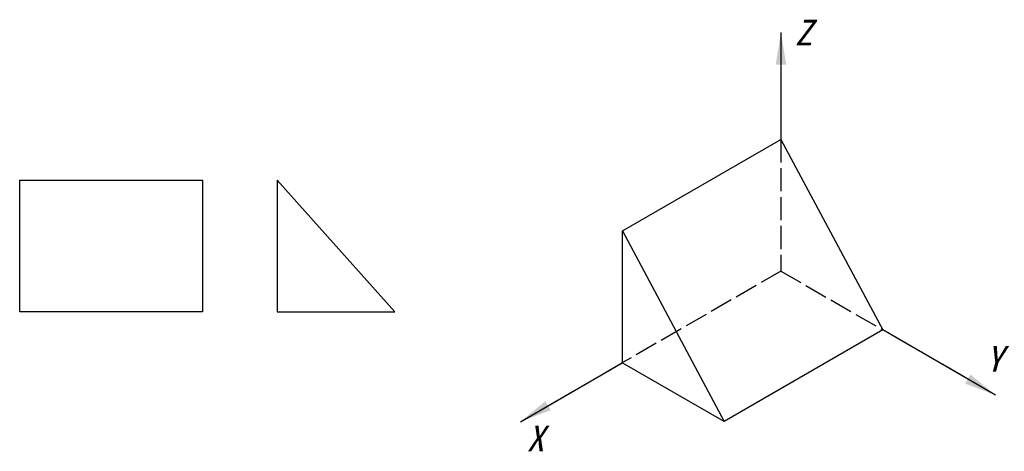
# Model space of a CAD drawing. Header units: millimetres. Extents: x 1875 to 2182, y 1065 to 1200.
import ezdxf

# ---------------------------------------------------------------- set-up
doc = ezdxf.new("R2010")
doc.units = ezdxf.units.MM
doc.header["$LTSCALE"] = 0.3
doc.linetypes.add('ACAD_ISO02W100', pattern=[15, 12, -3])
doc.linetypes.add('CENTER', pattern=[50.8, 31.75, -6.35, 6.35, -6.35])
doc.layers.get('0').update_dxf_attribs({"color": 5})
doc.layers.add('轮廓线', color=7, linetype='Continuous', lineweight=30)
doc.styles.get("Standard").update_dxf_attribs({"font": '仿宋_GB2312.ttf'})
doc.dimstyles.new('ISO-25', dxfattribs={"dimtxt": 5, "dimasz": 10, "dimexe": 1.25, "dimexo": 0.625, "dimtad": 1, "dimdec": 0, "dimdsep": 46, "dimtxsty": 'Standard', "dimcen": 2.5, "dimadec": 0, "dimazin": 0, "dimtfac": 1, "dimtdec": 0, "dimtmove": 0, "dimatfit": 3, "dimfxl": 1, "dimarcsym": 0})

msp = doc.modelspace()

# ---------------------------------------------------------------- linework, layer by layer
at = {"linetype": 'CENTER', "ltscale": 2}
for p, q in [((2112.47, 1195.94), (2112.47, 1162.59)), ((2179.45, 1082.83), (2144.23, 1103.16)), ((2031.12, 1074.53), (2063.03, 1092.95))]:
    msp.add_line(p, q, dxfattribs=at)
at = {"lineweight": 30}
for p, q in [((2063.03, 1134.04), (2112.47, 1162.59)), ((2112.47, 1162.59), (2144.23, 1103.16)), ((2063.03, 1092.95), (2063.03, 1134.04)), ((2063.03, 1134.04), (2094.78, 1074.62)), ((2144.23, 1103.16), (2094.78, 1074.62)), ((2094.78, 1074.62), (2062.91, 1092.88))]:
    msp.add_line(p, q, dxfattribs=at)
at = {"linetype": 'ACAD_ISO02W100', "lineweight": -2, "ltscale": 2}
for p, q in [((2112.47, 1162.59), (2112.47, 1121.5)), ((2112.47, 1121.5), (2063.03, 1092.95)), ((2112.47, 1121.5), (2144.23, 1103.16))]:
    msp.add_line(p, q, dxfattribs=at)
at = {"layer": '轮廓线'}
for p, q in [((1955.23, 1149.85), (1955.23, 1108.76)), ((1991.9, 1108.76), (1955.23, 1149.85)), ((1955.23, 1108.76), (1991.9, 1108.76))]:
    msp.add_line(p, q, dxfattribs=at)
msp.add_lwpolyline([(1874.83, 1149.85), (1931.92, 1149.85), (1931.92, 1108.76), (1874.83, 1108.76)], close=True, dxfattribs=at)

# ---------------------------------------------------------------- texts
at = {"char_height": 8, "attachment_point": 1}
for s, insert in [('{\\fFangSong_GB2312|b0|i1|c134|p49;Z}', (2116.8, 1199.92)), ('{\\fFangSong_GB2312|b0|i1|c134|p49;Y}', (2176.38, 1098.14)), ('{\\fFangSong_GB2312|b0|i1|c134|p49;X}', (2033.12, 1073.29))]:
    msp.add_mtext_dynamic_manual_height_columns(s, width=16.0613, gutter_width=12.5, heights=[0], dxfattribs=dict(at, insert=insert))

# ---------------------------------------------------------------- leaders
for points in [[(2112.47, 1195.94), (2112.47, 1162.59)], [(2179.45, 1082.83), (2144.23, 1103.16)], [(2031.12, 1074.53), (2062.91, 1092.88)]]:
    msp.add_leader(points, dimstyle='ISO-25', override={"dimgap": 0.625, "dimtad": 0})

doc.saveas('drawing.dxf')
